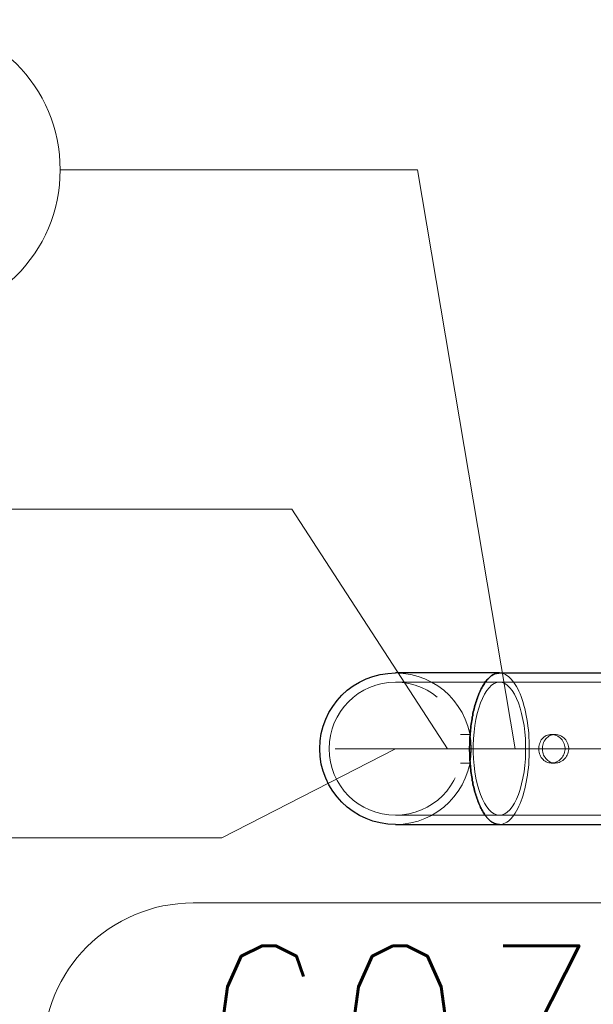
# Model space of a CAD drawing. Header units: millimetres. Extents: x -845 to -83, y 8759 to 9255.
# Tile 4 of 197: x -646.48 to -638.46, y 8811.45 to 8825.22. Entities that reach past the tile are written whole.
import ezdxf

# ---------------------------------------------------------------- set-up
doc = ezdxf.new("R2010")
doc.units = ezdxf.units.MM
doc.header["$LTSCALE"] = 10
doc.linetypes.add('HIDDEN', pattern=[0.375, 0.25, -0.125])
doc.linetypes.add('MITTE', pattern=[2, 1.25, -0.25, 0.25, -0.25])
for name, color, linetype, lineweight in [('PS_Hidden', 2, 'HIDDEN', 9), ('PS_Mid', 5, 'MITTE', 15), ('PS_Pos', 1, 'Continuous', 15), ('PS_Shape', 161, 'Continuous', 30), ('PS_SOLID', 7, 'Continuous', 30)]:
    doc.layers.add(name, color=color, linetype=linetype, lineweight=lineweight)
doc.styles.add('simplex', font='simplex.shx', dxfattribs={"width": 0.75})

# ---------------------------------------------------------------- blocks, each defined once
blk = doc.blocks.new('*X313')
at = {"layer": 'PS_Hidden', "color": 2, "linetype": 'HIDDEN'}
for p, q in [((-639.768, 8816.084), (-639.747, 8816.082)), ((-639.747, 8816.082), (-639.768, 8816.084)), ((-639.768, 8816.084), (-639.768, 8816.084)), ((-639.747, 8816.082), (-639.726, 8816.078)), ((-639.726, 8816.078), (-639.747, 8816.082)), ((-639.726, 8816.078), (-639.705, 8816.072)), ((-639.705, 8816.072), (-639.726, 8816.078)), ((-639.705, 8816.072), (-639.684, 8816.062)), ((-639.684, 8816.062), (-639.705, 8816.072)), ((-639.684, 8816.062), (-639.664, 8816.05)), ((-639.664, 8816.05), (-639.684, 8816.062)), ((-639.664, 8816.05), (-639.643, 8816.035)), ((-639.643, 8816.035), (-639.664, 8816.05)), ((-639.643, 8816.035), (-639.623, 8816.018)), ((-639.623, 8816.018), (-639.643, 8816.035)), ((-639.623, 8816.018), (-639.604, 8815.998)), ((-639.604, 8815.998), (-639.623, 8816.018)), ((-639.768, 8815.954), (-641.223, 8815.954)), ((-639.913, 8815.878), (-639.946, 8815.837)), ((-639.913, 8815.878), (-639.946, 8815.837)), ((-639.878, 8815.911), (-639.913, 8815.878)), ((-639.878, 8815.911), (-639.913, 8815.878)), ((-639.842, 8815.935), (-639.878, 8815.911)), ((-639.842, 8815.935), (-639.878, 8815.911)), ((-639.806, 8815.949), (-639.842, 8815.935)), ((-639.806, 8815.949), (-639.842, 8815.935)), ((-639.768, 8815.954), (-639.806, 8815.949)), ((-639.768, 8815.954), (-639.806, 8815.949)), ((-639.731, 8815.949), (-639.768, 8815.954)), ((-639.731, 8815.949), (-639.768, 8815.954)), ((-639.768, 8815.954), (-540.018, 8815.954)), ((-639.695, 8815.935), (-639.731, 8815.949)), ((-639.695, 8815.935), (-639.731, 8815.949)), ((-639.659, 8815.911), (-639.695, 8815.935)), ((-639.659, 8815.911), (-639.695, 8815.935)), ((-639.624, 8815.878), (-639.659, 8815.911)), ((-639.624, 8815.878), (-639.659, 8815.911)), ((-639.591, 8815.837), (-639.624, 8815.878)), ((-639.591, 8815.837), (-639.624, 8815.878)), ((-639.604, 8815.998), (-639.585, 8815.975)), ((-639.585, 8815.975), (-639.604, 8815.998)), ((-639.585, 8815.975), (-639.566, 8815.951)), ((-639.566, 8815.951), (-639.585, 8815.975)), ((-639.566, 8815.951), (-639.548, 8815.923)), ((-639.548, 8815.923), (-639.566, 8815.951)), ((-639.548, 8815.923), (-639.53, 8815.894)), ((-639.53, 8815.894), (-639.548, 8815.923)), ((-639.53, 8815.894), (-639.513, 8815.862)), ((-639.513, 8815.862), (-639.53, 8815.894)), ((-639.978, 8815.787), (-640.007, 8815.729)), ((-639.978, 8815.787), (-640.007, 8815.729)), ((-639.946, 8815.837), (-639.978, 8815.787)), ((-639.946, 8815.837), (-639.978, 8815.787)), ((-639.559, 8815.787), (-639.591, 8815.837)), ((-639.559, 8815.787), (-639.591, 8815.837)), ((-639.53, 8815.729), (-639.559, 8815.787)), ((-639.53, 8815.729), (-639.559, 8815.787)), ((-639.513, 8815.862), (-639.496, 8815.828)), ((-639.496, 8815.828), (-639.513, 8815.862)), ((-639.496, 8815.828), (-639.481, 8815.792)), ((-639.481, 8815.792), (-639.496, 8815.828)), ((-639.481, 8815.792), (-639.466, 8815.754)), ((-639.466, 8815.754), (-639.481, 8815.792)), ((-639.466, 8815.754), (-639.452, 8815.714)), ((-639.452, 8815.714), (-639.466, 8815.754)), ((-640.058, 8815.593), (-640.079, 8815.516)), ((-640.058, 8815.593), (-640.079, 8815.516)), ((-640.034, 8815.665), (-640.058, 8815.593)), ((-640.034, 8815.665), (-640.058, 8815.593)), ((-640.007, 8815.729), (-640.034, 8815.665)), ((-640.007, 8815.729), (-640.034, 8815.665)), ((-639.503, 8815.665), (-639.53, 8815.729)), ((-639.503, 8815.665), (-639.53, 8815.729)), ((-639.479, 8815.593), (-639.503, 8815.665)), ((-639.479, 8815.593), (-639.503, 8815.665)), ((-639.458, 8815.516), (-639.479, 8815.593)), ((-639.458, 8815.516), (-639.479, 8815.593)), ((-639.452, 8815.714), (-639.438, 8815.673)), ((-639.438, 8815.673), (-639.452, 8815.714)), ((-639.438, 8815.673), (-639.426, 8815.629)), ((-639.426, 8815.629), (-639.438, 8815.673)), ((-639.426, 8815.629), (-639.414, 8815.585)), ((-639.414, 8815.585), (-639.426, 8815.629)), ((-640.079, 8815.516), (-640.097, 8815.433)), ((-640.079, 8815.516), (-640.097, 8815.433)), ((-639.44, 8815.433), (-639.458, 8815.516)), ((-639.44, 8815.433), (-639.458, 8815.516)), ((-639.414, 8815.585), (-639.403, 8815.538)), ((-639.403, 8815.538), (-639.414, 8815.585)), ((-639.403, 8815.538), (-639.394, 8815.491)), ((-639.394, 8815.491), (-639.403, 8815.538)), ((-639.394, 8815.491), (-639.385, 8815.442)), ((-639.385, 8815.442), (-639.394, 8815.491)), ((-640.112, 8815.347), (-640.123, 8815.257)), ((-640.112, 8815.347), (-640.123, 8815.257)), ((-640.097, 8815.433), (-640.112, 8815.347)), ((-640.097, 8815.433), (-640.112, 8815.347)), ((-639.425, 8815.347), (-639.44, 8815.433)), ((-639.425, 8815.347), (-639.44, 8815.433)), ((-639.414, 8815.257), (-639.425, 8815.347)), ((-639.414, 8815.257), (-639.425, 8815.347)), ((-639.385, 8815.442), (-639.377, 8815.392)), ((-639.377, 8815.392), (-639.385, 8815.442)), ((-639.377, 8815.392), (-639.37, 8815.341)), ((-639.37, 8815.341), (-639.377, 8815.392)), ((-639.37, 8815.341), (-639.364, 8815.29)), ((-639.364, 8815.29), (-639.37, 8815.341)), ((-640.182, 8815.224), (-640.315, 8815.224)), ((-640.123, 8815.257), (-640.131, 8815.165)), ((-640.123, 8815.257), (-640.131, 8815.165)), ((-639.406, 8815.165), (-639.414, 8815.257)), ((-639.406, 8815.165), (-639.414, 8815.257)), ((-639.364, 8815.29), (-639.359, 8815.237)), ((-639.359, 8815.237), (-639.364, 8815.29)), ((-639.359, 8815.237), (-639.356, 8815.184)), ((-639.356, 8815.184), (-639.359, 8815.237)), ((-639.356, 8815.184), (-639.353, 8815.131)), ((-639.353, 8815.131), (-639.356, 8815.184)), ((-639.159, 8815.175), (-639.146, 8815.188)), ((-639.146, 8815.188), (-639.131, 8815.198)), ((-639.131, 8815.198), (-639.114, 8815.208)), ((-639.114, 8815.208), (-639.097, 8815.215)), ((-639.094, 8815.188), (-639.108, 8815.175)), ((-639.097, 8815.215), (-639.079, 8815.22)), ((-639.079, 8815.198), (-639.094, 8815.188)), ((-639.079, 8815.22), (-639.061, 8815.223)), ((-639.062, 8815.208), (-639.079, 8815.198)), ((-639.045, 8815.215), (-639.062, 8815.208)), ((-639.061, 8815.223), (-639.043, 8815.224)), ((-639.027, 8815.22), (-639.045, 8815.215)), ((-639.043, 8815.224), (-639.025, 8815.223)), ((-638.991, 8815.224), (-639.043, 8815.224)), ((-639.009, 8815.223), (-639.027, 8815.22)), ((-639.025, 8815.223), (-639.006, 8815.22)), ((-638.991, 8815.224), (-639.009, 8815.223)), ((-639.006, 8815.22), (-638.987, 8815.215)), ((-638.973, 8815.223), (-638.991, 8815.224)), ((-638.987, 8815.215), (-638.969, 8815.208)), ((-638.954, 8815.22), (-638.973, 8815.223)), ((-638.969, 8815.208), (-638.951, 8815.198)), ((-638.935, 8815.215), (-638.954, 8815.22)), ((-638.951, 8815.198), (-638.935, 8815.188)), ((-638.917, 8815.208), (-638.935, 8815.215)), ((-638.935, 8815.188), (-638.919, 8815.175)), ((-638.899, 8815.198), (-638.917, 8815.208)), ((-638.883, 8815.188), (-638.899, 8815.198)), ((-638.867, 8815.175), (-638.883, 8815.188)), ((-640.131, 8815.165), (-640.134, 8815.071)), ((-640.131, 8815.165), (-640.134, 8815.071)), ((-640.134, 8815.071), (-640.134, 8814.977)), ((-640.134, 8815.071), (-640.134, 8814.977)), ((-639.403, 8815.071), (-639.406, 8815.165)), ((-639.403, 8815.071), (-639.406, 8815.165)), ((-639.403, 8814.977), (-639.403, 8815.071)), ((-639.403, 8814.977), (-639.403, 8815.071)), ((-639.353, 8815.131), (-639.351, 8815.078)), ((-639.351, 8815.078), (-639.353, 8815.131)), ((-639.351, 8815.078), (-639.351, 8815.024)), ((-639.351, 8815.024), (-639.351, 8815.078)), ((-639.218, 8815.034), (-639.216, 8815.054)), ((-639.216, 8815.054), (-639.213, 8815.074)), ((-639.213, 8815.074), (-639.208, 8815.093)), ((-639.208, 8815.093), (-639.201, 8815.112)), ((-639.201, 8815.112), (-639.193, 8815.13)), ((-639.193, 8815.13), (-639.183, 8815.147)), ((-639.183, 8815.147), (-639.172, 8815.162)), ((-639.172, 8815.162), (-639.159, 8815.175)), ((-639.165, 8815.054), (-639.167, 8815.034)), ((-639.162, 8815.074), (-639.165, 8815.054)), ((-639.157, 8815.093), (-639.162, 8815.074)), ((-639.15, 8815.112), (-639.157, 8815.093)), ((-639.141, 8815.13), (-639.15, 8815.112)), ((-639.131, 8815.147), (-639.141, 8815.13)), ((-639.12, 8815.162), (-639.131, 8815.147)), ((-639.108, 8815.175), (-639.12, 8815.162)), ((-638.919, 8815.175), (-638.905, 8815.162)), ((-638.905, 8815.162), (-638.893, 8815.147)), ((-638.893, 8815.147), (-638.881, 8815.13)), ((-638.881, 8815.13), (-638.871, 8815.112)), ((-638.871, 8815.112), (-638.863, 8815.093)), ((-638.854, 8815.162), (-638.867, 8815.175)), ((-638.863, 8815.093), (-638.857, 8815.074)), ((-638.857, 8815.074), (-638.853, 8815.054)), ((-638.841, 8815.147), (-638.854, 8815.162)), ((-638.853, 8815.054), (-638.851, 8815.034)), ((-638.83, 8815.13), (-638.841, 8815.147)), ((-638.82, 8815.112), (-638.83, 8815.13)), ((-638.812, 8815.093), (-638.82, 8815.112)), ((-638.806, 8815.074), (-638.812, 8815.093)), ((-638.802, 8815.054), (-638.806, 8815.074)), ((-638.8, 8815.034), (-638.802, 8815.054)), ((-640.134, 8814.977), (-640.131, 8814.883)), ((-640.134, 8814.977), (-640.131, 8814.883)), ((-639.406, 8814.883), (-639.403, 8814.977)), ((-639.406, 8814.883), (-639.403, 8814.977)), ((-639.353, 8814.917), (-639.356, 8814.863)), ((-639.356, 8814.863), (-639.353, 8814.917)), ((-639.351, 8814.97), (-639.353, 8814.917)), ((-639.353, 8814.917), (-639.351, 8814.97)), ((-639.351, 8815.024), (-639.351, 8814.97)), ((-639.351, 8814.97), (-639.351, 8815.024)), ((-639.218, 8815.014), (-639.218, 8815.034)), ((-639.216, 8814.994), (-639.218, 8815.014)), ((-639.213, 8814.974), (-639.216, 8814.994)), ((-639.208, 8814.954), (-639.213, 8814.974)), ((-639.201, 8814.935), (-639.208, 8814.954)), ((-639.193, 8814.918), (-639.201, 8814.935)), ((-639.183, 8814.901), (-639.193, 8814.918)), ((-639.167, 8815.034), (-639.167, 8815.014)), ((-639.167, 8815.014), (-639.165, 8814.994)), ((-639.165, 8814.994), (-639.162, 8814.974)), ((-639.162, 8814.974), (-639.157, 8814.954)), ((-639.157, 8814.954), (-639.15, 8814.935)), ((-639.15, 8814.935), (-639.141, 8814.918)), ((-639.141, 8814.918), (-639.131, 8814.901)), ((-638.881, 8814.918), (-638.893, 8814.901)), ((-638.871, 8814.935), (-638.881, 8814.918)), ((-638.863, 8814.954), (-638.871, 8814.935)), ((-638.857, 8814.974), (-638.863, 8814.954)), ((-638.853, 8814.994), (-638.857, 8814.974)), ((-638.851, 8815.014), (-638.853, 8814.994)), ((-638.851, 8815.034), (-638.851, 8815.014)), ((-638.841, 8814.901), (-638.83, 8814.918)), ((-638.83, 8814.918), (-638.82, 8814.935)), ((-638.82, 8814.935), (-638.812, 8814.954)), ((-638.812, 8814.954), (-638.806, 8814.974)), ((-638.806, 8814.974), (-638.802, 8814.994)), ((-638.802, 8814.994), (-638.8, 8815.014)), ((-638.8, 8815.014), (-638.8, 8815.034)), ((-640.182, 8814.824), (-640.315, 8814.824)), ((-640.131, 8814.883), (-640.123, 8814.791)), ((-640.131, 8814.883), (-640.123, 8814.791)), ((-640.123, 8814.791), (-640.112, 8814.701)), ((-640.123, 8814.791), (-640.112, 8814.701)), ((-639.425, 8814.701), (-639.414, 8814.791)), ((-639.425, 8814.701), (-639.414, 8814.791)), ((-639.414, 8814.791), (-639.406, 8814.883)), ((-639.414, 8814.791), (-639.406, 8814.883)), ((-639.359, 8814.81), (-639.364, 8814.758)), ((-639.364, 8814.758), (-639.359, 8814.81)), ((-639.356, 8814.863), (-639.359, 8814.81)), ((-639.359, 8814.81), (-639.356, 8814.863)), ((-639.172, 8814.886), (-639.183, 8814.901)), ((-639.159, 8814.872), (-639.172, 8814.886)), ((-639.146, 8814.86), (-639.159, 8814.872)), ((-639.131, 8814.849), (-639.146, 8814.86)), ((-639.131, 8814.901), (-639.12, 8814.886)), ((-639.114, 8814.84), (-639.131, 8814.849)), ((-639.12, 8814.886), (-639.108, 8814.872)), ((-639.097, 8814.833), (-639.114, 8814.84)), ((-639.108, 8814.872), (-639.094, 8814.86)), ((-639.079, 8814.828), (-639.097, 8814.833)), ((-639.094, 8814.86), (-639.079, 8814.849)), ((-639.079, 8814.849), (-639.062, 8814.84)), ((-639.061, 8814.825), (-639.079, 8814.828)), ((-639.062, 8814.84), (-639.045, 8814.833)), ((-639.043, 8814.824), (-639.061, 8814.825)), ((-639.045, 8814.833), (-639.027, 8814.828)), ((-639.025, 8814.825), (-639.043, 8814.824)), ((-639.043, 8814.824), (-639.043, 8814.824)), ((-638.991, 8814.824), (-639.043, 8814.824)), ((-639.027, 8814.828), (-639.009, 8814.825)), ((-639.006, 8814.828), (-639.025, 8814.825)), ((-639.009, 8814.825), (-638.991, 8814.824)), ((-638.987, 8814.833), (-639.006, 8814.828)), ((-638.991, 8814.824), (-638.973, 8814.825)), ((-638.991, 8814.824), (-638.991, 8814.824)), ((-638.969, 8814.84), (-638.987, 8814.833)), ((-638.973, 8814.825), (-638.954, 8814.828)), ((-638.951, 8814.849), (-638.969, 8814.84)), ((-638.954, 8814.828), (-638.935, 8814.833)), ((-638.935, 8814.86), (-638.951, 8814.849)), ((-638.919, 8814.872), (-638.935, 8814.86)), ((-638.935, 8814.833), (-638.917, 8814.84)), ((-638.905, 8814.886), (-638.919, 8814.872)), ((-638.917, 8814.84), (-638.899, 8814.849)), ((-638.893, 8814.901), (-638.905, 8814.886)), ((-638.899, 8814.849), (-638.883, 8814.86)), ((-638.883, 8814.86), (-638.867, 8814.872)), ((-638.867, 8814.872), (-638.854, 8814.886)), ((-638.854, 8814.886), (-638.841, 8814.901)), ((-640.112, 8814.701), (-640.097, 8814.614)), ((-640.112, 8814.701), (-640.097, 8814.614)), ((-639.44, 8814.614), (-639.425, 8814.701)), ((-639.44, 8814.614), (-639.425, 8814.701)), ((-639.377, 8814.656), (-639.385, 8814.606)), ((-639.385, 8814.606), (-639.377, 8814.656)), ((-639.37, 8814.706), (-639.377, 8814.656)), ((-639.377, 8814.656), (-639.37, 8814.706)), ((-639.364, 8814.758), (-639.37, 8814.706)), ((-639.37, 8814.706), (-639.364, 8814.758)), ((-640.097, 8814.614), (-640.079, 8814.532)), ((-640.097, 8814.614), (-640.079, 8814.532)), ((-640.079, 8814.532), (-640.058, 8814.455)), ((-640.079, 8814.532), (-640.058, 8814.455)), ((-639.479, 8814.455), (-639.458, 8814.532)), ((-639.479, 8814.455), (-639.458, 8814.532)), ((-639.458, 8814.532), (-639.44, 8814.614)), ((-639.458, 8814.532), (-639.44, 8814.614)), ((-639.403, 8814.509), (-639.414, 8814.463)), ((-639.414, 8814.463), (-639.403, 8814.509)), ((-639.394, 8814.557), (-639.403, 8814.509)), ((-639.403, 8814.509), (-639.394, 8814.557)), ((-639.385, 8814.606), (-639.394, 8814.557)), ((-639.394, 8814.557), (-639.385, 8814.606)), ((-640.058, 8814.455), (-640.034, 8814.383)), ((-640.058, 8814.455), (-640.034, 8814.383)), ((-640.034, 8814.383), (-640.007, 8814.318)), ((-640.034, 8814.383), (-640.007, 8814.318)), ((-639.53, 8814.318), (-639.503, 8814.383)), ((-639.53, 8814.318), (-639.503, 8814.383)), ((-639.503, 8814.383), (-639.479, 8814.455)), ((-639.503, 8814.383), (-639.479, 8814.455)), ((-639.438, 8814.375), (-639.452, 8814.333)), ((-639.452, 8814.333), (-639.438, 8814.375)), ((-639.426, 8814.418), (-639.438, 8814.375)), ((-639.438, 8814.375), (-639.426, 8814.418)), ((-639.414, 8814.463), (-639.426, 8814.418)), ((-639.426, 8814.418), (-639.414, 8814.463)), ((-640.007, 8814.318), (-639.978, 8814.261)), ((-640.007, 8814.318), (-639.978, 8814.261)), ((-639.978, 8814.261), (-639.946, 8814.211)), ((-639.978, 8814.261), (-639.946, 8814.211)), ((-639.591, 8814.211), (-639.559, 8814.261)), ((-639.591, 8814.211), (-639.559, 8814.261)), ((-639.559, 8814.261), (-639.53, 8814.318)), ((-639.559, 8814.261), (-639.53, 8814.318)), ((-639.496, 8814.22), (-639.513, 8814.186)), ((-639.513, 8814.186), (-639.496, 8814.22)), ((-639.481, 8814.256), (-639.496, 8814.22)), ((-639.496, 8814.22), (-639.481, 8814.256)), ((-639.466, 8814.294), (-639.481, 8814.256)), ((-639.481, 8814.256), (-639.466, 8814.294)), ((-639.452, 8814.333), (-639.466, 8814.294)), ((-639.466, 8814.294), (-639.452, 8814.333)), ((-641.223, 8814.094), (-639.768, 8814.094)), ((-639.946, 8814.211), (-639.913, 8814.169)), ((-639.946, 8814.211), (-639.913, 8814.169)), ((-639.913, 8814.169), (-639.878, 8814.136)), ((-639.913, 8814.169), (-639.878, 8814.136)), ((-639.878, 8814.136), (-639.842, 8814.113)), ((-639.878, 8814.136), (-639.842, 8814.113)), ((-639.842, 8814.113), (-639.806, 8814.099)), ((-639.842, 8814.113), (-639.806, 8814.099)), ((-639.806, 8814.099), (-639.768, 8814.094)), ((-639.806, 8814.099), (-639.768, 8814.094)), ((-639.768, 8814.094), (-639.731, 8814.099)), ((-639.768, 8814.094), (-639.731, 8814.099)), ((-639.768, 8814.094), (-540.018, 8814.094)), ((-639.731, 8814.099), (-639.695, 8814.113)), ((-639.731, 8814.099), (-639.695, 8814.113)), ((-639.695, 8814.113), (-639.659, 8814.136)), ((-639.695, 8814.113), (-639.659, 8814.136)), ((-639.659, 8814.136), (-639.624, 8814.169)), ((-639.659, 8814.136), (-639.624, 8814.169)), ((-639.624, 8814.169), (-639.591, 8814.211)), ((-639.624, 8814.169), (-639.591, 8814.211)), ((-639.566, 8814.097), (-639.585, 8814.072)), ((-639.585, 8814.072), (-639.566, 8814.097)), ((-639.548, 8814.124), (-639.566, 8814.097)), ((-639.566, 8814.097), (-639.548, 8814.124)), ((-639.53, 8814.154), (-639.548, 8814.124)), ((-639.548, 8814.124), (-639.53, 8814.154)), ((-639.513, 8814.186), (-639.53, 8814.154)), ((-639.53, 8814.154), (-639.513, 8814.186)), ((-639.747, 8813.965), (-639.768, 8813.964)), ((-639.768, 8813.964), (-639.747, 8813.965)), ((-639.726, 8813.969), (-639.747, 8813.965)), ((-639.747, 8813.965), (-639.726, 8813.969)), ((-639.705, 8813.976), (-639.726, 8813.969)), ((-639.726, 8813.969), (-639.705, 8813.976)), ((-639.684, 8813.986), (-639.705, 8813.976)), ((-639.705, 8813.976), (-639.684, 8813.986)), ((-639.664, 8813.998), (-639.684, 8813.986)), ((-639.684, 8813.986), (-639.664, 8813.998)), ((-639.643, 8814.012), (-639.664, 8813.998)), ((-639.664, 8813.998), (-639.643, 8814.012)), ((-639.623, 8814.03), (-639.643, 8814.012)), ((-639.643, 8814.012), (-639.623, 8814.03)), ((-639.604, 8814.05), (-639.623, 8814.03)), ((-639.623, 8814.03), (-639.604, 8814.05)), ((-639.585, 8814.072), (-639.604, 8814.05)), ((-639.604, 8814.05), (-639.585, 8814.072))]:
    blk.add_line(p, q, dxfattribs=at)
at = {"layer": 'PS_Hidden', "color": 2, "extrusion": (0, 0, -1)}
blk.add_circle((641.223, 8815.024), 0.93, dxfattribs=at)
blk.add_circle((641.223, 8815.024), 0.93, dxfattribs=at)
at = {"layer": 'PS_Hidden', "extrusion": (0, 0, -1)}
for start, end in [(90, 180), (90, 180), (180, 270), (180, 270)]:
    blk.add_arc((641.223, 8815.024), 1.06, start, end, dxfattribs=at)
at = {"layer": 'PS_Mid', "color": 5, "linetype": 'MITTE'}
for p, q in [((-642.066, 8815.024), (-537.72, 8815.024)), ((-641.223, 8815.024), (-641.223, 8815.024)), ((-640.817, 8815.024), (-639.663, 8815.024)), ((-640.817, 8815.024), (-639.663, 8815.024)), ((-640.176, 8815.024), (-619.985, 8815.024)), ((-639.544, 8815.024), (-638.483, 8815.024))]:
    blk.add_line(p, q, dxfattribs=at)
at = {"layer": 'PS_SOLID', "color": 7, "linetype": 'Continuous'}
for p, q in [((-639.768, 8816.084), (-641.223, 8816.084)), ((-639.933, 8815.998), (-639.923, 8816.008)), ((-639.923, 8816.008), (-639.933, 8815.998)), ((-639.923, 8816.008), (-639.913, 8816.018)), ((-639.913, 8816.018), (-639.923, 8816.008)), ((-639.913, 8816.018), (-639.904, 8816.027)), ((-639.904, 8816.027), (-639.913, 8816.018)), ((-639.904, 8816.027), (-639.893, 8816.035)), ((-639.893, 8816.035), (-639.904, 8816.027)), ((-639.893, 8816.035), (-639.883, 8816.043)), ((-639.883, 8816.043), (-639.893, 8816.035)), ((-639.883, 8816.043), (-639.873, 8816.05)), ((-639.873, 8816.05), (-639.883, 8816.043)), ((-639.873, 8816.05), (-639.863, 8816.056)), ((-639.863, 8816.056), (-639.873, 8816.05)), ((-639.863, 8816.056), (-639.853, 8816.062)), ((-639.853, 8816.062), (-639.863, 8816.056)), ((-639.853, 8816.062), (-639.842, 8816.067)), ((-639.842, 8816.067), (-639.853, 8816.062)), ((-639.842, 8816.067), (-639.832, 8816.072)), ((-639.832, 8816.072), (-639.842, 8816.067)), ((-639.832, 8816.072), (-639.821, 8816.075)), ((-639.821, 8816.075), (-639.832, 8816.072)), ((-639.821, 8816.075), (-639.811, 8816.078)), ((-639.811, 8816.078), (-639.821, 8816.075)), ((-639.811, 8816.078), (-639.8, 8816.081)), ((-639.8, 8816.081), (-639.811, 8816.078)), ((-639.8, 8816.081), (-639.79, 8816.082)), ((-639.79, 8816.082), (-639.8, 8816.081)), ((-639.79, 8816.082), (-639.779, 8816.083)), ((-639.779, 8816.083), (-639.79, 8816.082)), ((-639.779, 8816.083), (-639.768, 8816.084)), ((-639.768, 8816.084), (-639.779, 8816.083)), ((-639.768, 8816.084), (-639.768, 8816.084)), ((-639.768, 8816.084), (-540.018, 8816.084)), ((-640.024, 8815.862), (-640.016, 8815.878)), ((-640.016, 8815.878), (-640.024, 8815.862)), ((-640.016, 8815.878), (-640.007, 8815.894)), ((-640.007, 8815.894), (-640.016, 8815.878)), ((-640.007, 8815.894), (-639.998, 8815.909)), ((-639.998, 8815.909), (-640.007, 8815.894)), ((-639.998, 8815.909), (-639.989, 8815.923)), ((-639.989, 8815.923), (-639.998, 8815.909)), ((-639.989, 8815.923), (-639.98, 8815.937)), ((-639.98, 8815.937), (-639.989, 8815.923)), ((-639.98, 8815.937), (-639.971, 8815.951)), ((-639.971, 8815.951), (-639.98, 8815.937)), ((-639.971, 8815.951), (-639.962, 8815.963)), ((-639.962, 8815.963), (-639.971, 8815.951)), ((-639.962, 8815.963), (-639.952, 8815.975)), ((-639.952, 8815.975), (-639.962, 8815.963)), ((-639.952, 8815.975), (-639.943, 8815.987)), ((-639.943, 8815.987), (-639.952, 8815.975)), ((-639.943, 8815.987), (-639.933, 8815.998)), ((-639.933, 8815.998), (-639.943, 8815.987)), ((-640.085, 8815.714), (-640.078, 8815.734)), ((-640.078, 8815.734), (-640.085, 8815.714)), ((-640.078, 8815.734), (-640.071, 8815.754)), ((-640.071, 8815.754), (-640.078, 8815.734)), ((-640.071, 8815.754), (-640.064, 8815.773)), ((-640.064, 8815.773), (-640.071, 8815.754)), ((-640.064, 8815.773), (-640.056, 8815.792)), ((-640.056, 8815.792), (-640.064, 8815.773)), ((-640.056, 8815.792), (-640.048, 8815.81)), ((-640.048, 8815.81), (-640.056, 8815.792)), ((-640.048, 8815.81), (-640.04, 8815.828)), ((-640.04, 8815.828), (-640.048, 8815.81)), ((-640.04, 8815.828), (-640.032, 8815.845)), ((-640.032, 8815.845), (-640.04, 8815.828)), ((-640.032, 8815.845), (-640.024, 8815.862)), ((-640.024, 8815.862), (-640.032, 8815.845)), ((-640.123, 8815.585), (-640.117, 8815.607)), ((-640.117, 8815.607), (-640.123, 8815.585)), ((-640.117, 8815.607), (-640.111, 8815.629)), ((-640.111, 8815.629), (-640.117, 8815.607)), ((-640.111, 8815.629), (-640.105, 8815.651)), ((-640.105, 8815.651), (-640.111, 8815.629)), ((-640.105, 8815.651), (-640.099, 8815.673)), ((-640.099, 8815.673), (-640.105, 8815.651)), ((-640.099, 8815.673), (-640.092, 8815.694)), ((-640.092, 8815.694), (-640.099, 8815.673)), ((-640.092, 8815.694), (-640.085, 8815.714)), ((-640.085, 8815.714), (-640.092, 8815.694)), ((-640.152, 8815.442), (-640.148, 8815.466)), ((-640.148, 8815.466), (-640.152, 8815.442)), ((-640.148, 8815.466), (-640.143, 8815.491)), ((-640.143, 8815.491), (-640.148, 8815.466)), ((-640.143, 8815.491), (-640.139, 8815.515)), ((-640.139, 8815.515), (-640.143, 8815.491)), ((-640.139, 8815.515), (-640.134, 8815.538)), ((-640.134, 8815.538), (-640.139, 8815.515)), ((-640.134, 8815.538), (-640.128, 8815.562)), ((-640.128, 8815.562), (-640.134, 8815.538)), ((-640.128, 8815.562), (-640.123, 8815.585)), ((-640.123, 8815.585), (-640.128, 8815.562)), ((-640.17, 8815.315), (-640.167, 8815.341)), ((-640.167, 8815.341), (-640.17, 8815.315)), ((-640.167, 8815.341), (-640.164, 8815.367)), ((-640.164, 8815.367), (-640.167, 8815.341)), ((-640.164, 8815.367), (-640.16, 8815.392)), ((-640.16, 8815.392), (-640.164, 8815.367)), ((-640.16, 8815.392), (-640.156, 8815.417)), ((-640.156, 8815.417), (-640.16, 8815.392)), ((-640.156, 8815.417), (-640.152, 8815.442)), ((-640.152, 8815.442), (-640.156, 8815.417)), ((-640.183, 8815.158), (-640.181, 8815.184)), ((-640.181, 8815.184), (-640.183, 8815.158)), ((-640.181, 8815.184), (-640.179, 8815.211)), ((-640.179, 8815.211), (-640.181, 8815.184)), ((-640.179, 8815.211), (-640.177, 8815.237)), ((-640.177, 8815.237), (-640.179, 8815.211)), ((-640.177, 8815.237), (-640.175, 8815.263)), ((-640.175, 8815.263), (-640.177, 8815.237)), ((-640.175, 8815.263), (-640.173, 8815.29)), ((-640.173, 8815.29), (-640.175, 8815.263)), ((-640.173, 8815.29), (-640.17, 8815.315)), ((-640.17, 8815.315), (-640.173, 8815.29)), ((-640.186, 8815.051), (-640.185, 8815.078)), ((-640.185, 8815.078), (-640.186, 8815.051)), ((-640.186, 8815.024), (-640.186, 8815.051)), ((-640.186, 8815.051), (-640.186, 8815.024)), ((-640.185, 8815.104), (-640.184, 8815.131)), ((-640.184, 8815.131), (-640.185, 8815.104)), ((-640.185, 8815.078), (-640.185, 8815.104)), ((-640.185, 8815.104), (-640.185, 8815.078)), ((-640.184, 8815.131), (-640.183, 8815.158)), ((-640.183, 8815.158), (-640.184, 8815.131)), ((-640.186, 8814.997), (-640.186, 8815.024)), ((-640.186, 8815.024), (-640.186, 8814.997)), ((-640.186, 8815.024), (-640.186, 8815.024)), ((-640.185, 8814.97), (-640.186, 8814.997)), ((-640.186, 8814.997), (-640.185, 8814.97)), ((-640.185, 8814.943), (-640.185, 8814.97)), ((-640.185, 8814.97), (-640.185, 8814.943)), ((-640.184, 8814.917), (-640.185, 8814.943)), ((-640.185, 8814.943), (-640.184, 8814.917)), ((-640.183, 8814.89), (-640.184, 8814.917)), ((-640.184, 8814.917), (-640.183, 8814.89)), ((-640.181, 8814.863), (-640.183, 8814.89)), ((-640.183, 8814.89), (-640.181, 8814.863)), ((-640.179, 8814.837), (-640.181, 8814.863)), ((-640.181, 8814.863), (-640.179, 8814.837)), ((-640.177, 8814.81), (-640.179, 8814.837)), ((-640.179, 8814.837), (-640.177, 8814.81)), ((-640.175, 8814.784), (-640.177, 8814.81)), ((-640.177, 8814.81), (-640.175, 8814.784)), ((-640.173, 8814.758), (-640.175, 8814.784)), ((-640.175, 8814.784), (-640.173, 8814.758)), ((-640.17, 8814.732), (-640.173, 8814.758)), ((-640.173, 8814.758), (-640.17, 8814.732)), ((-640.167, 8814.706), (-640.17, 8814.732)), ((-640.17, 8814.732), (-640.167, 8814.706)), ((-640.164, 8814.681), (-640.167, 8814.706)), ((-640.167, 8814.706), (-640.164, 8814.681)), ((-640.16, 8814.656), (-640.164, 8814.681)), ((-640.164, 8814.681), (-640.16, 8814.656)), ((-640.156, 8814.631), (-640.16, 8814.656)), ((-640.16, 8814.656), (-640.156, 8814.631)), ((-640.152, 8814.606), (-640.156, 8814.631)), ((-640.156, 8814.631), (-640.152, 8814.606)), ((-640.148, 8814.581), (-640.152, 8814.606)), ((-640.152, 8814.606), (-640.148, 8814.581)), ((-640.143, 8814.557), (-640.148, 8814.581)), ((-640.148, 8814.581), (-640.143, 8814.557)), ((-640.139, 8814.533), (-640.143, 8814.557)), ((-640.143, 8814.557), (-640.139, 8814.533)), ((-640.134, 8814.509), (-640.139, 8814.533)), ((-640.139, 8814.533), (-640.134, 8814.509)), ((-640.128, 8814.486), (-640.134, 8814.509)), ((-640.134, 8814.509), (-640.128, 8814.486)), ((-640.123, 8814.463), (-640.128, 8814.486)), ((-640.128, 8814.486), (-640.123, 8814.463)), ((-640.117, 8814.441), (-640.123, 8814.463)), ((-640.123, 8814.463), (-640.117, 8814.441)), ((-640.111, 8814.418), (-640.117, 8814.441)), ((-640.117, 8814.441), (-640.111, 8814.418)), ((-640.105, 8814.396), (-640.111, 8814.418)), ((-640.111, 8814.418), (-640.105, 8814.396)), ((-640.099, 8814.375), (-640.105, 8814.396)), ((-640.105, 8814.396), (-640.099, 8814.375)), ((-640.092, 8814.354), (-640.099, 8814.375)), ((-640.099, 8814.375), (-640.092, 8814.354)), ((-640.085, 8814.333), (-640.092, 8814.354)), ((-640.092, 8814.354), (-640.085, 8814.333)), ((-640.078, 8814.313), (-640.085, 8814.333)), ((-640.085, 8814.333), (-640.078, 8814.313)), ((-640.071, 8814.294), (-640.078, 8814.313)), ((-640.078, 8814.313), (-640.071, 8814.294)), ((-640.064, 8814.274), (-640.071, 8814.294)), ((-640.071, 8814.294), (-640.064, 8814.274)), ((-640.056, 8814.256), (-640.064, 8814.274)), ((-640.064, 8814.274), (-640.056, 8814.256)), ((-640.048, 8814.237), (-640.056, 8814.256)), ((-640.056, 8814.256), (-640.048, 8814.237)), ((-640.04, 8814.22), (-640.048, 8814.237)), ((-640.048, 8814.237), (-640.04, 8814.22)), ((-640.032, 8814.202), (-640.04, 8814.22)), ((-640.04, 8814.22), (-640.032, 8814.202)), ((-640.024, 8814.186), (-640.032, 8814.202)), ((-640.032, 8814.202), (-640.024, 8814.186)), ((-640.016, 8814.169), (-640.024, 8814.186)), ((-640.024, 8814.186), (-640.016, 8814.169)), ((-640.007, 8814.154), (-640.016, 8814.169)), ((-640.016, 8814.169), (-640.007, 8814.154)), ((-639.998, 8814.139), (-640.007, 8814.154)), ((-640.007, 8814.154), (-639.998, 8814.139)), ((-639.989, 8814.124), (-639.998, 8814.139)), ((-639.998, 8814.139), (-639.989, 8814.124)), ((-639.98, 8814.11), (-639.989, 8814.124)), ((-639.989, 8814.124), (-639.98, 8814.11)), ((-639.971, 8814.097), (-639.98, 8814.11)), ((-639.98, 8814.11), (-639.971, 8814.097)), ((-639.962, 8814.084), (-639.971, 8814.097)), ((-639.971, 8814.097), (-639.962, 8814.084)), ((-639.952, 8814.072), (-639.962, 8814.084)), ((-639.962, 8814.084), (-639.952, 8814.072)), ((-641.223, 8813.964), (-639.768, 8813.964)), ((-639.943, 8814.061), (-639.952, 8814.072)), ((-639.952, 8814.072), (-639.943, 8814.061)), ((-639.933, 8814.05), (-639.943, 8814.061)), ((-639.943, 8814.061), (-639.933, 8814.05)), ((-639.923, 8814.039), (-639.933, 8814.05)), ((-639.933, 8814.05), (-639.923, 8814.039)), ((-639.913, 8814.03), (-639.923, 8814.039)), ((-639.923, 8814.039), (-639.913, 8814.03)), ((-639.904, 8814.021), (-639.913, 8814.03)), ((-639.913, 8814.03), (-639.904, 8814.021)), ((-639.893, 8814.012), (-639.904, 8814.021)), ((-639.904, 8814.021), (-639.893, 8814.012)), ((-639.883, 8814.005), (-639.893, 8814.012)), ((-639.893, 8814.012), (-639.883, 8814.005)), ((-639.873, 8813.998), (-639.883, 8814.005)), ((-639.883, 8814.005), (-639.873, 8813.998)), ((-639.863, 8813.991), (-639.873, 8813.998)), ((-639.873, 8813.998), (-639.863, 8813.991)), ((-639.853, 8813.986), (-639.863, 8813.991)), ((-639.863, 8813.991), (-639.853, 8813.986)), ((-639.842, 8813.98), (-639.853, 8813.986)), ((-639.853, 8813.986), (-639.842, 8813.98)), ((-639.832, 8813.976), (-639.842, 8813.98)), ((-639.842, 8813.98), (-639.832, 8813.976)), ((-639.821, 8813.972), (-639.832, 8813.976)), ((-639.832, 8813.976), (-639.821, 8813.972)), ((-639.811, 8813.969), (-639.821, 8813.972)), ((-639.821, 8813.972), (-639.811, 8813.969)), ((-639.8, 8813.967), (-639.811, 8813.969)), ((-639.811, 8813.969), (-639.8, 8813.967)), ((-639.79, 8813.965), (-639.8, 8813.967)), ((-639.8, 8813.967), (-639.79, 8813.965)), ((-639.779, 8813.964), (-639.79, 8813.965)), ((-639.79, 8813.965), (-639.779, 8813.964)), ((-639.768, 8813.964), (-639.779, 8813.964)), ((-639.779, 8813.964), (-639.768, 8813.964)), ((-639.768, 8813.964), (-540.018, 8813.964))]:
    blk.add_line(p, q, dxfattribs=at)
at = {"layer": 'PS_SOLID', "extrusion": (0, 0, -1)}
blk.add_arc((641.223, 8815.024), 1.06, 270, 90, dxfattribs=at)
blk.add_arc((641.223, 8815.024), 1.06, 270, 90, dxfattribs=at)
blk = doc.blocks.new('*X352')
at = {"color": 1}
for p, q in [((-630.08, 8815.024), (-631.17, 8810.767)), ((-644.055, 8812.867), (-638.27, 8812.867)), ((-636.17, 8810.767), (-631.17, 8810.767)), ((-644.055, 8808.667), (-638.27, 8808.667))]:
    blk.add_line(p, q, dxfattribs=at)
for centre, start, end in [((-644.055, 8810.767), 90, 270), ((-638.27, 8810.767), 270, 90)]:
    blk.add_arc(centre, 2.1, start, end, dxfattribs=at)
at = {"color": 30, "style": 'simplex', "width": 0.75}
blk.add_text('603', height=3, dxfattribs=at).set_placement((-644.055, 8809.267))
blk = doc.blocks.new('*X354')
at = {"color": 1}
for p, q in [((-655.131, 8820.476), (-649.774, 8820.476)), ((-647.674, 8818.376), (-642.674, 8818.376)), ((-640.496, 8815.024), (-642.674, 8818.376)), ((-655.131, 8816.276), (-649.774, 8816.276))]:
    blk.add_line(p, q, dxfattribs=at)
for centre, start, end in [((-655.131, 8818.376), 90, 270), ((-649.774, 8818.376), 270, 90)]:
    blk.add_arc(centre, 2.1, start, end, dxfattribs=at)
at = {"color": 30, "style": 'simplex', "width": 0.75}
blk.add_text('612', height=3, dxfattribs=at).set_placement((-655.131, 8816.876))
blk = doc.blocks.new('*X355')
at = {"color": 1}
for p, q in [((-653.694, 8825.222), (-648.015, 8825.222)), ((-645.915, 8823.122), (-640.915, 8823.122)), ((-639.55, 8815.024), (-640.915, 8823.122)), ((-653.694, 8821.022), (-648.015, 8821.022))]:
    blk.add_line(p, q, dxfattribs=at)
for centre, start, end in [((-653.694, 8823.122), 90, 270), ((-648.015, 8823.122), 270, 90)]:
    blk.add_arc(centre, 2.1, start, end, dxfattribs=at)
at = {"color": 30, "style": 'simplex', "width": 0.75}
blk.add_text('606', height=3, dxfattribs=at).set_placement((-653.694, 8821.622))
blk = doc.blocks.new('*X356')
at = {"color": 1}
for p, q in [((-656.432, 8815.878), (-650.753, 8815.878)), ((-641.223, 8815.024), (-643.653, 8813.778)), ((-648.653, 8813.778), (-643.653, 8813.778)), ((-656.432, 8811.678), (-650.753, 8811.678))]:
    blk.add_line(p, q, dxfattribs=at)
for centre, start, end in [((-656.432, 8813.778), 90, 270), ((-650.753, 8813.778), 270, 90)]:
    blk.add_arc(centre, 2.1, start, end, dxfattribs=at)
at = {"color": 30, "style": 'simplex', "width": 0.75}
blk.add_text('599', height=3, dxfattribs=at).set_placement((-656.432, 8812.278))

msp = doc.modelspace()

# ---------------------------------------------------------------- block references
at = {"layer": 'PS_Pos'}
for name in ['*X355', '*X354', '*X356', '*X352']:
    msp.add_blockref(name, (0, 0), dxfattribs=at)
at = {"layer": 'PS_Shape', "color": 31}
msp.add_blockref('*X313', (0, 0), dxfattribs=at)

doc.saveas('drawing.dxf')
